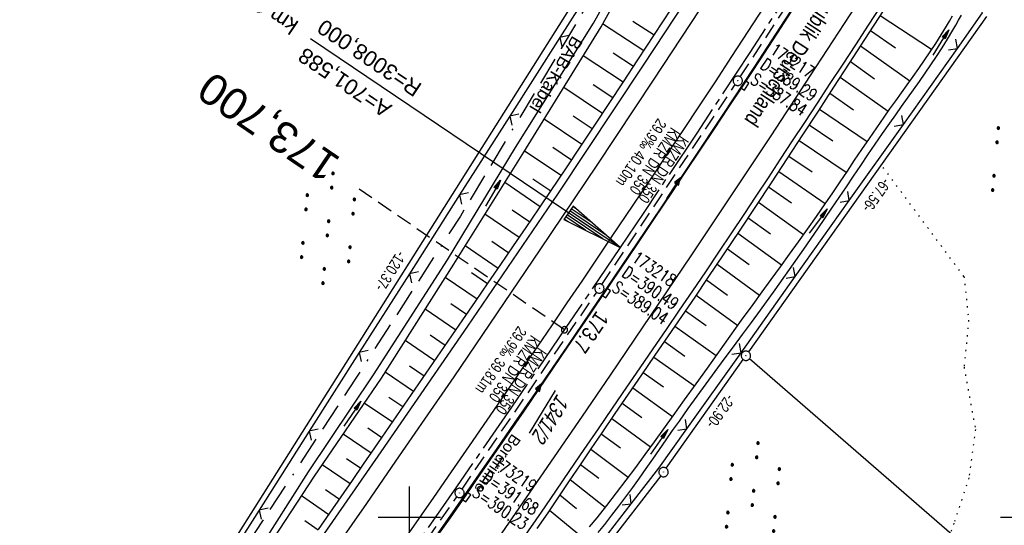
# Model space of a CAD drawing. Extents: x 508608 to 509338, y 452280 to 453218.
# Tile 17 of 31: x 508837 to 508996, y 452599 to 452680. Entities that reach past the tile are written whole.
import ezdxf
from ezdxf.enums import TextEntityAlignment as Align

# ---------------------------------------------------------------- set-up
doc = ezdxf.new("R2010")
doc.units = 0
doc.header["$LTSCALE"] = 10
doc.header["$MEASUREMENT"] = 0
for name, pattern in [('ACAD_ISO16W100', [73, 15, -6.5, 15, -6.5, 15, -7, 1, -7]), ('ACHSE', [5.5, 4, -0.5, 0.5, -0.5]), ('AUSGEZOGEN', [0]), ('LT00', [0]), ('LT17', [0.15, 0.1, -0.05]), ('PUNKTX2_STR', [0.6, 0.1, -0.5]), ('STRICHLINIE2', [0.375, 0.25, -0.125])]:
    doc.linetypes.add(name, pattern=pattern)
doc.layers.get('0').update_dxf_attribs({"linetype": 'LT00'})
for name, color, linetype in [('--EK_FBR', 250, 'LT00'), ('--EK_Halt-Pfeil', 4, 'LT00'), ('--EK_Haltung', 7, 'STRICHLINIE2'), ('--EK_Haltung-Text', 140, 'LT00'), ('--EK_Schacht-Text', 5, 'LT00'), ('--EK_ST-93-1', 30, 'LT17'), ('--EL_DFK_AB_L', 21, 'LT00'), ('--EL_DFK_AB_P', 7, 'LT00'), ('--EL_Halt-Pfeil', 4, 'LT00'), ('--EL_Haltung', 182, 'STRICHLINIE2'), ('--EL_Haltung-Text', 182, 'LT00'), ('-AX-093', 35, 'ACHSE'), ('-EL-93-1', 250, 'LT00'), ('-ST-93-1', 250, 'LT00'), ('ABSTAND', 8, 'LT00'), ('BAB-KABEL', 220, 'ACAD_ISO16W100'), ('BAB-KABEL_TEXT', 221, 'Continuous'), ('BRD', 255, 'Continuous'), ('DFK_AB_FLNR', 7, 'Continuous'), ('DFK_AB_L', 21, 'LT00'), ('DFK_AB_P', 7, 'LT00'), ('DFK_KATASTER', 250, 'LT00'), ('DFK_NUTZUNG', 250, 'LT00'), ('DFK_NUTZUNGSGRENZE', 70, 'PUNKTX2_STR'), ('PFEIL', 140, 'AUSGEZOGEN'), ('RINNE_TEXT', 11, 'Continuous'), ('V119_AFBR_BAB', 250, 'LT00'), ('V119_BOESCH', 250, 'LT00'), ('V119_BOSCHUNG', 250, 'LT00'), ('V119_GRABEN', 250, 'LT00'), ('V119_H_BORD', 8, 'LT00'), ('V119_KA_PRUF', 182, 'LT00'), ('V119_LD_MARK', 250, 'LT00'), ('V119_RASTER', 250, 'LT00'), ('V119_SINKK', 182, 'LT00'), ('V119_ZAUN', 40, 'LT00')]:
    doc.layers.add(name, color=color, linetype=linetype)
doc.styles.add('Arial', font='ARIAL.TTF')
doc.styles.add('Beschrift', font='ARIAL.TTF')
doc.styles.add('Haltungsbeschriftung', font='ARIAL.TTF', dxfattribs={"width": 0.75})
doc.styles.add('schachtbeschriftung', font='romans.shx', dxfattribs={"width": 0.75, "height": 2})
doc.styles.get("Standard").update_dxf_attribs({"font": 'ARIAL.TTF'})

# ---------------------------------------------------------------- blocks, each defined once
blk = doc.blocks.new('SYMB0003')
at = {"color": 0, "linetype": 'ByBlock'}
for p, q in [((-0.015712, 0), (0.010166, 0.012015)), ((0, -0.021257), (-0.015712, 0)), ((0.010166, 0.012015), (0, -0.021257))]:
    blk.add_line(p, q, dxfattribs=at)
for points in [[(-0.031395, 0.499013), (-0.093691, 0.491144), (-0.154509, 0.475528), (-0.21289, 0.452414), (-0.267913, 0.422164), (-0.318712, 0.385257), (-0.364484, 0.342274), (-0.404509, 0.293893), (-0.438154, 0.240877), (-0.464888, 0.184062), (-0.484292, 0.124345), (-0.496058, 0.062667), (-0.5, 0)], [(-0.5, 0), (-0.496058, -0.062667), (-0.484292, -0.124345), (-0.464888, -0.184062), (-0.438154, -0.240877), (-0.404509, -0.293893), (-0.364485, -0.342274), (-0.318712, -0.385257), (-0.267914, -0.422164), (-0.21289, -0.452414), (-0.154509, -0.475529), (-0.093691, -0.491144), (-0.031395, -0.499014), (0.031395, -0.499014)], [(0.5, 0), (0.496057, 0.062667), (0.484292, 0.124345), (0.464888, 0.184062), (0.438153, 0.240877), (0.404509, 0.293893), (0.364484, 0.342274), (0.318712, 0.385257), (0.267913, 0.422164), (0.21289, 0.452414), (0.154509, 0.475528), (0.093691, 0.491144), (0.031395, 0.499013), (-0.031395, 0.499013)], [(0.031395, -0.499014), (0.093691, -0.491144), (0.154509, -0.475529), (0.21289, -0.452414), (0.267914, -0.422164), (0.318712, -0.385257), (0.364485, -0.342274), (0.404509, -0.293893), (0.438154, -0.240877), (0.464889, -0.184062), (0.484292, -0.124345), (0.496058, -0.062667), (0.5, 0)]]:
    blk.add_lwpolyline(points, dxfattribs=at)
blk = doc.blocks.new('SYMB7110')
at = {"color": 0, "linetype": 'ByBlock'}
for p, q in [((-0.515, 0.392919), (-0.515, 0.367081)), ((-0.51, 0.362895), (-0.51, 0.397105)), ((-0.505, 0.399164), (-0.505, 0.360836)), ((-0.5, 0.360204), (-0.5, 0.399796)), ((-0.495, 0.399164), (-0.495, 0.360836)), ((-0.49, 0.362895), (-0.49, 0.397105)), ((-0.485, 0.392919), (-0.485, 0.367081)), ((-0.48, 0.379874), (-0.48, 0.380145)), ((-0.285, 0.392919), (-0.285, 0.367081)), ((-0.28, 0.362895), (-0.28, 0.397105)), ((-0.275, 0.399164), (-0.275, 0.360836)), ((-0.27, 0.360204), (-0.27, 0.399796)), ((-0.265, 0.399164), (-0.265, 0.360836)), ((-0.26, 0.362895), (-0.26, 0.397105)), ((-0.255, 0.392919), (-0.255, 0.367081)), ((-0.25, 0.379874), (-0.25, 0.380146)), ((0.255, 0.392919), (0.255, 0.367081)), ((0.26, 0.362895), (0.26, 0.397105)), ((0.265, 0.399164), (0.265, 0.360836)), ((0.27, 0.360204), (0.27, 0.399796)), ((0.275, 0.399164), (0.275, 0.360836)), ((0.28, 0.362895), (0.28, 0.397105)), ((0.285, 0.392919), (0.285, 0.367081)), ((0.29, 0.379874), (0.29, 0.380145)), ((0.485, 0.392919), (0.485, 0.367081)), ((0.49, 0.362895), (0.49, 0.397105)), ((0.495, 0.399164), (0.495, 0.360836)), ((0.5, 0.360204), (0.5, 0.399796)), ((0.505, 0.399164), (0.505, 0.360836)), ((0.51, 0.362895), (0.51, 0.397105)), ((0.515, 0.392919), (0.515, 0.367081)), ((0.52, 0.379874), (0.52, 0.380146)), ((-0.9, 0.012919), (-0.9, -0.012919)), ((-0.895, -0.017106), (-0.895, 0.017105)), ((-0.89, 0.019164), (-0.89, -0.019164)), ((-0.885, -0.019797), (-0.885, 0.019796)), ((-0.88, 0.019164), (-0.88, -0.019164)), ((-0.875, -0.017106), (-0.875, 0.017105)), ((-0.87, 0.012919), (-0.87, -0.012919)), ((-0.865, -0.000126), (-0.865, 0.000145)), ((-0.67, 0.012919), (-0.67, -0.012919)), ((-0.665, -0.017106), (-0.665, 0.017105)), ((-0.66, 0.019164), (-0.66, -0.019164)), ((-0.655, -0.019797), (-0.655, 0.019796)), ((-0.65, 0.019164), (-0.65, -0.019164)), ((-0.645, -0.017106), (-0.645, 0.017105)), ((-0.64, 0.012919), (-0.64, -0.012919)), ((-0.635, -0.000126), (-0.635, 0.000145)), ((-0.13, 0.012919), (-0.13, -0.012919)), ((-0.125, -0.017105), (-0.125, 0.017105)), ((-0.12, 0.019164), (-0.12, -0.019164)), ((-0.115, -0.019796), (-0.115, 0.019796)), ((-0.11, 0.019164), (-0.11, -0.019164)), ((-0.105, -0.017105), (-0.105, 0.017105)), ((-0.1, 0.012919), (-0.1, -0.012919)), ((-0.095, -0.000126), (-0.095, 0.000146)), ((0.1, 0.012919), (0.1, -0.012919)), ((0.105, -0.017105), (0.105, 0.017105)), ((0.11, 0.019164), (0.11, -0.019164)), ((0.115, -0.019796), (0.115, 0.019796)), ((0.12, 0.019164), (0.12, -0.019164)), ((0.125, -0.017105), (0.125, 0.017105)), ((0.13, 0.012919), (0.13, -0.012919)), ((0.135, -0.000126), (0.135, 0.000146)), ((0.64, 0.012919), (0.64, -0.012919)), ((0.645, -0.017105), (0.645, 0.017105)), ((0.65, 0.019164), (0.65, -0.019164)), ((0.655, -0.019796), (0.655, 0.019796)), ((0.66, 0.019164), (0.66, -0.019164)), ((0.665, -0.017105), (0.665, 0.017105)), ((0.67, 0.012919), (0.67, -0.012919)), ((0.675, -0.000126), (0.675, 0.000146)), ((0.87, 0.012919), (0.87, -0.012919)), ((0.875, -0.017105), (0.875, 0.017105)), ((0.88, 0.019164), (0.88, -0.019164)), ((0.885, -0.019796), (0.885, 0.019796)), ((0.89, 0.019164), (0.89, -0.019164)), ((0.895, -0.017105), (0.895, 0.017105)), ((0.9, 0.012919), (0.9, -0.012919)), ((0.905, -0.000126), (0.905, 0.000146)), ((-0.515, -0.367081), (-0.515, -0.392919)), ((-0.51, -0.397105), (-0.51, -0.362895)), ((-0.505, -0.360836), (-0.505, -0.399164)), ((-0.5, -0.399796), (-0.5, -0.360204)), ((-0.495, -0.360836), (-0.495, -0.399164)), ((-0.49, -0.397106), (-0.49, -0.362895)), ((-0.485, -0.367081), (-0.485, -0.392919)), ((-0.48, -0.380126), (-0.48, -0.379855)), ((-0.285, -0.367081), (-0.285, -0.392919)), ((-0.28, -0.397105), (-0.28, -0.362895)), ((-0.275, -0.360836), (-0.275, -0.399164)), ((-0.27, -0.399796), (-0.27, -0.360204)), ((-0.265, -0.360836), (-0.265, -0.399164)), ((-0.26, -0.397105), (-0.26, -0.362895)), ((-0.255, -0.367081), (-0.255, -0.392919)), ((-0.25, -0.380126), (-0.25, -0.379855)), ((0.255, -0.367081), (0.255, -0.392919)), ((0.26, -0.397105), (0.26, -0.362895)), ((0.265, -0.360836), (0.265, -0.399164)), ((0.27, -0.399796), (0.27, -0.360204)), ((0.275, -0.360836), (0.275, -0.399164)), ((0.28, -0.397105), (0.28, -0.362895)), ((0.285, -0.367081), (0.285, -0.392919)), ((0.29, -0.380126), (0.29, -0.379855)), ((0.485, -0.367081), (0.485, -0.392919)), ((0.49, -0.397105), (0.49, -0.362895)), ((0.495, -0.360836), (0.495, -0.399164)), ((0.5, -0.399796), (0.5, -0.360204)), ((0.505, -0.360836), (0.505, -0.399164)), ((0.51, -0.397105), (0.51, -0.362895)), ((0.515, -0.367081), (0.515, -0.392919)), ((0.52, -0.380126), (0.52, -0.379855))]:
    blk.add_line(p, q, dxfattribs=at)
for points in [[(-0.48, 0.38), (-0.481981, 0.388678), (-0.48753, 0.395637), (-0.49555, 0.399499), (-0.50445, 0.399499), (-0.51247, 0.395637), (-0.518019, 0.388678), (-0.52, 0.38), (-0.518019, 0.371322), (-0.51247, 0.364363), (-0.50445, 0.360501), (-0.49555, 0.360501), (-0.48753, 0.364363), (-0.481981, 0.371322), (-0.48, 0.38)], [(-0.25, 0.38), (-0.251981, 0.388678), (-0.25753, 0.395637), (-0.26555, 0.399499), (-0.27445, 0.399499), (-0.28247, 0.395637), (-0.288019, 0.388678), (-0.29, 0.38), (-0.288019, 0.371322), (-0.28247, 0.364363), (-0.27445, 0.360501), (-0.26555, 0.360501), (-0.25753, 0.364363), (-0.251981, 0.371322), (-0.25, 0.38)], [(0.29, 0.38), (0.288019, 0.388678), (0.28247, 0.395637), (0.27445, 0.399499), (0.26555, 0.399499), (0.25753, 0.395637), (0.251981, 0.388678), (0.25, 0.38), (0.251981, 0.371322), (0.25753, 0.364363), (0.26555, 0.360501), (0.27445, 0.360501), (0.28247, 0.364363), (0.288019, 0.371322), (0.29, 0.38)], [(0.52, 0.38), (0.518019, 0.388678), (0.51247, 0.395637), (0.50445, 0.399499), (0.495549, 0.399499), (0.48753, 0.395637), (0.481981, 0.388678), (0.48, 0.38), (0.481981, 0.371322), (0.48753, 0.364363), (0.495549, 0.360501), (0.50445, 0.360501), (0.51247, 0.364363), (0.518019, 0.371322), (0.52, 0.38)], [(-0.865, 0), (-0.866981, 0.008678), (-0.87253, 0.015637), (-0.88055, 0.019498), (-0.88945, 0.019498), (-0.89747, 0.015637), (-0.903019, 0.008678), (-0.905, 0)], [(-0.905, 0), (-0.903019, -0.008678), (-0.89747, -0.015637), (-0.88945, -0.019499), (-0.88055, -0.019499), (-0.87253, -0.015637), (-0.866981, -0.008678), (-0.865, 0)], [(-0.635, 0), (-0.636981, 0.008678), (-0.64253, 0.015637), (-0.65055, 0.019498), (-0.65945, 0.019498), (-0.66747, 0.015637), (-0.673019, 0.008678), (-0.675, 0)], [(-0.675, 0), (-0.673019, -0.008678), (-0.66747, -0.015637), (-0.65945, -0.019499), (-0.65055, -0.019499), (-0.64253, -0.015637), (-0.636981, -0.008678), (-0.635, 0)], [(-0.095, 0), (-0.096981, 0.008678), (-0.10253, 0.015637), (-0.11055, 0.019499), (-0.11945, 0.019499), (-0.12747, 0.015637), (-0.133019, 0.008678), (-0.135, 0)], [(-0.135, 0), (-0.133019, -0.008678), (-0.12747, -0.015637), (-0.11945, -0.019499), (-0.11055, -0.019499), (-0.10253, -0.015637), (-0.096981, -0.008678), (-0.095, 0)], [(0.135, 0), (0.133019, 0.008678), (0.12747, 0.015637), (0.11945, 0.019499), (0.11055, 0.019499), (0.10253, 0.015637), (0.096981, 0.008678), (0.095, 0)], [(0.095, 0), (0.096981, -0.008678), (0.10253, -0.015637), (0.11055, -0.019499), (0.11945, -0.019499), (0.12747, -0.015637), (0.133019, -0.008678), (0.135, 0)], [(0.675, 0), (0.673019, 0.008678), (0.66747, 0.015637), (0.65945, 0.019499), (0.65055, 0.019499), (0.64253, 0.015637), (0.636981, 0.008678), (0.635, 0)], [(0.635, 0), (0.636981, -0.008678), (0.64253, -0.015637), (0.65055, -0.019499), (0.65945, -0.019499), (0.66747, -0.015637), (0.673019, -0.008678), (0.675, 0)], [(0.905, 0), (0.903019, 0.008678), (0.89747, 0.015637), (0.88945, 0.019499), (0.88055, 0.019499), (0.87253, 0.015637), (0.866981, 0.008678), (0.865, 0)], [(0.865, 0), (0.866981, -0.008678), (0.87253, -0.015637), (0.88055, -0.019499), (0.88945, -0.019499), (0.89747, -0.015637), (0.903019, -0.008678), (0.905, 0)], [(-0.48, -0.38), (-0.481981, -0.371322), (-0.48753, -0.364363), (-0.49555, -0.360501), (-0.50445, -0.360501), (-0.51247, -0.364363), (-0.518019, -0.371322), (-0.52, -0.38), (-0.518019, -0.388678), (-0.51247, -0.395637), (-0.50445, -0.399499), (-0.49555, -0.399499), (-0.48753, -0.395637), (-0.481981, -0.388678), (-0.48, -0.38)], [(-0.25, -0.38), (-0.251981, -0.371322), (-0.25753, -0.364363), (-0.26555, -0.360501), (-0.27445, -0.360501), (-0.28247, -0.364363), (-0.288019, -0.371322), (-0.29, -0.38), (-0.288019, -0.388678), (-0.28247, -0.395637), (-0.27445, -0.399499), (-0.26555, -0.399499), (-0.25753, -0.395637), (-0.251981, -0.388678), (-0.25, -0.38)], [(0.29, -0.38), (0.288019, -0.371322), (0.28247, -0.364363), (0.27445, -0.360501), (0.26555, -0.360501), (0.25753, -0.364363), (0.251981, -0.371322), (0.25, -0.38), (0.251981, -0.388678), (0.25753, -0.395637), (0.26555, -0.399499), (0.27445, -0.399499), (0.28247, -0.395637), (0.288019, -0.388678), (0.29, -0.38)], [(0.52, -0.38), (0.518019, -0.371322), (0.51247, -0.364363), (0.50445, -0.360501), (0.495549, -0.360501), (0.48753, -0.364363), (0.481981, -0.371322), (0.48, -0.38), (0.481981, -0.388678), (0.48753, -0.395637), (0.495549, -0.399499), (0.50445, -0.399499), (0.51247, -0.395637), (0.518019, -0.388678), (0.52, -0.38)]]:
    blk.add_lwpolyline(points, dxfattribs=at)
blk = doc.blocks.new('SYMB18')
at = {"color": 0, "linetype": 'ByBlock'}
for p, q in [((1, 0.13), (0, 0)), ((0.000669, 0), (1, 0)), ((0.307692, 0.04), (1, 0.04)), ((0.615385, 0.08), (1, 0.08)), ((0.923077, 0.12), (1, 0.12)), ((0.307692, -0.04), (1, -0.04)), ((0.615385, -0.08), (1, -0.08)), ((0.923077, -0.12), (1, -0.12))]:
    blk.add_line(p, q, dxfattribs=at)
at = {"color": 0, "linetype": 'ByBlock', "flags": 128}
blk.add_lwpolyline([(0, 0), (1, -0.13), (1, 0.13)], dxfattribs=at)
blk = doc.blocks.new('SYMB2')
at = {"color": 0, "linetype": 'ByBlock', "flags": 128}
for points in [[(-0.031395, 0.499013), (-0.093691, 0.491144), (-0.154509, 0.475528), (-0.21289, 0.452414), (-0.267913, 0.422164), (-0.318712, 0.385257), (-0.364484, 0.342274), (-0.404509, 0.293893), (-0.438154, 0.240877), (-0.464888, 0.184062), (-0.484292, 0.124345), (-0.496058, 0.062667), (-0.5, 0)], [(-0.5, 0), (-0.496058, -0.062667), (-0.484292, -0.124345), (-0.464888, -0.184062), (-0.438154, -0.240877), (-0.404509, -0.293893), (-0.364485, -0.342274), (-0.318712, -0.385257), (-0.267914, -0.422164), (-0.21289, -0.452414), (-0.154509, -0.475529), (-0.093691, -0.491144), (-0.031395, -0.499014), (0.031395, -0.499014)], [(0.5, 0), (0.496057, 0.062667), (0.484292, 0.124345), (0.464888, 0.184062), (0.438153, 0.240877), (0.404509, 0.293893), (0.364484, 0.342274), (0.318712, 0.385257), (0.267913, 0.422164), (0.21289, 0.452414), (0.154509, 0.475528), (0.093691, 0.491144), (0.031395, 0.499013), (-0.031395, 0.499013)], [(0.031395, -0.499014), (0.093691, -0.491144), (0.154509, -0.475529), (0.21289, -0.452414), (0.267914, -0.422164), (0.318712, -0.385257), (0.364485, -0.342274), (0.404509, -0.293893), (0.438154, -0.240877), (0.464889, -0.184062), (0.484292, -0.124345), (0.496058, -0.062667), (0.5, 0)]]:
    blk.add_lwpolyline(points, dxfattribs=at)
blk = doc.blocks.new('SYMB0024')
at = {"color": 0, "linetype": 'ByBlock'}
for p, q in [((-0.5, 0.5), (0, 0)), ((0, 0), (0.5, 0.5))]:
    blk.add_line(p, q, dxfattribs=at)
blk = doc.blocks.new('Pfreil3')
at = {"layer": 'PFEIL'}
blk.add_hatch(color=256, dxfattribs=at).paths.add_polyline_path([(-1.55, 0.27), (-1.55, -0.27), (0, 0)])
for p, q in [((-1.55, 0), (-4.83, 0)), ((-1.55, -0.27), (-1.55, 0.27)), ((-1.55, 0.27), (0, 0)), ((0, 0), (-1.55, -0.27))]:
    blk.add_line(p, q, dxfattribs=at)
blk = doc.blocks.new('SYMB0652')
at = {"color": 0, "linetype": 'ByBlock'}
blk.add_lwpolyline([(-0.15, -0.075), (0.15, -0.075), (0.15, 0.075), (-0.15, 0.075), (-0.15, -0.075)], dxfattribs=at)
blk = doc.blocks.new('SYMB0070')
at = {"color": 0, "linetype": 'ByBlock'}
for p, q in [((-0.5, 0), (0.2, 0)), ((0.5, 0), (0.2, 0.1)), ((0.2, 0.1), (0.2, 0)), ((0.468, 0), (0.21, 0.086)), ((0.21, 0.086), (0.21, -0.086)), ((0.21, -0.086), (0.468, 0)), ((0.22, -0.072), (0.437, 0)), ((0.23, -0.058), (0.405, 0)), ((0.24, -0.045), (0.374, 0)), ((0.342, 0), (0.25, 0.031)), ((0.25, 0.031), (0.25, -0.031)), ((0.25, -0.031), (0.342, 0)), ((0.26, -0.017), (0.31, 0)), ((0.27, -0.003), (0.279, 0))]:
    blk.add_line(p, q, dxfattribs=at)
for points in [[(0.2, 0), (0.2, -0.1), (0.5, 0)], [(0.437, 0), (0.22, 0.072), (0.22, -0.072)], [(0.405, 0), (0.23, 0.058), (0.23, -0.058)], [(0.374, 0), (0.24, 0.045), (0.24, -0.045)], [(0.31, 0), (0.26, 0.017), (0.26, -0.017)], [(0.279, 0), (0.27, 0.003), (0.27, -0.003)]]:
    blk.add_lwpolyline(points, dxfattribs=at)

msp = doc.modelspace()

# ---------------------------------------------------------------- linework, layer by layer
at = {"layer": '--EK_FBR'}
for points in [[(508880.93, 452589.59), (508895.48, 452610.58), (508909.4, 452630.77), (508923.88, 452651.97), (508937.63, 452672.67), (508951.35, 452693.5), (508964.06, 452713.29), (508976.78, 452733.41), (508989.85, 452754.62), (509002.74, 452775.73)], [(508918.3, 452596.62), (508921.24, 452600.89), (508923.53, 452604.23), (508925.82, 452607.57), (508928.11, 452610.91), (508930.4, 452614.25), (508932.68, 452617.59), (508934.97, 452620.94), (508937.09, 452624.03), (508939.21, 452627.12), (508941.33, 452630.21), (508943.45, 452633.3), (508945.56, 452636.4), (508947.67, 452639.5), (508949.77, 452642.61), (508951.85, 452645.72), (508953.82, 452648.67), (508955.77, 452651.63), (508957.72, 452654.59), (508959.67, 452657.55), (508961.61, 452660.52), (508963.55, 452663.48), (508965.6, 452666.6), (508967.65, 452669.72), (508969.7, 452672.84), (508971.75, 452675.96), (508973.79, 452679.08), (508975.83, 452682.2)]]:
    msp.add_lwpolyline(points, dxfattribs=at)
at = {"layer": '--EK_FBR', "color": 2}
for points in [[(508957.05, 452682.11), (508954.42, 452678.08), (508951.78, 452674.05), (508949.14, 452670.02), (508946.48, 452666), (508944.16, 452662.5), (508941.83, 452659.01), (508939.49, 452655.51), (508937.15, 452652.02), (508934.81, 452648.53), (508932.46, 452645.05), (508930.09, 452641.52), (508927.71, 452637.99), (508925.33, 452634.47), (508922.94, 452630.95), (508920.55, 452627.43), (508918.16, 452623.92), (508915.32, 452619.77), (508912.47, 452615.63), (508909.61, 452611.5), (508906.75, 452607.37), (508903.88, 452603.24), (508899.16, 452596.46)], [(508904.19, 452596.53), (508906.61, 452599.98), (508909.02, 452603.44), (508911.42, 452606.9), (508914.95, 452612), (508918.46, 452617.11), (508921.96, 452622.22), (508925.45, 452627.35), (508928.25, 452631.48), (508931.04, 452635.61), (508933.83, 452639.75), (508936.61, 452643.89), (508939.39, 452648.04), (508942.17, 452652.18), (508944.46, 452655.61), (508946.75, 452659.03), (508949.03, 452662.45), (508951.31, 452665.88), (508953.59, 452669.32), (508956.38, 452673.56), (508959.16, 452677.81), (508961.93, 452682.07)]]:
    msp.add_lwpolyline(points, dxfattribs=at)
at = {"layer": '--EK_Haltung'}
for p, q in [((508953.2, 452670.8), (508974.33, 452703.23)), ((508930.96, 452637.44), (508952.37, 452669.55)), ((508908.5, 452604.57), (508930.12, 452636.19)), ((508885.68, 452571.91), (508907.65, 452603.33))]:
    msp.add_line(p, q, dxfattribs=at)
at = {"layer": '--EK_ST-93-1', "ltscale": 2.5}
msp.add_line((508924.94, 452630.17), (508891.93, 452652.76), dxfattribs=at)
at = {"layer": '--EL_DFK_AB_L'}
for p, q in [((508865.87, 452586.89), (508929.33, 452687.4)), ((508992.73, 452680.51), (508954.53, 452626.6)), ((508941.29, 452607.91), (508953.67, 452625.38)), ((508940.4, 452606.7), (508888.56, 452539.54))]:
    msp.add_line(p, q, dxfattribs=at)
at = {"layer": '--EL_Haltung'}
for p, q in [((508953.2, 452670.8), (508974.33, 452703.23)), ((508930.96, 452637.44), (508952.37, 452669.55)), ((508908.5, 452604.57), (508930.12, 452636.19)), ((508885.68, 452571.91), (508907.65, 452603.33))]:
    msp.add_line(p, q, dxfattribs=at)
at = {"layer": '-AX-093', "ltscale": 0.2}
msp.add_lwpolyline([(509012.61, 452766.6), (509004.55, 452753.35), (508996.41, 452740.14), (508988.21, 452726.97), (508979.94, 452713.85), (508971.6, 452700.76), (508963.2, 452687.73), (508954.73, 452674.73), (508946.19, 452661.78), (508937.58, 452648.87), (508933.88, 452643.37), (508925.18, 452630.52), (508916.42, 452617.72), (508907.61, 452604.95), (508898.75, 452592.22)], dxfattribs=at)
at = {"layer": '-EL-93-1'}
msp.add_line((508929.74, 452646.16), (508884.12, 452676.89), dxfattribs=at)
at = {"layer": 'BAB-KABEL', "ltscale": 0.03, "flags": 128}
msp.add_lwpolyline([(509190.65, 453157.76), (509176.33, 453125.19), (509165.06, 453100.23), (509153.55, 453075.09), (509148.01, 453065.44), (509135.55, 453045.81), (509128.34, 453033.07), (509117.31, 453012), (509114.66, 453006.92), (509112.34, 453002.5), (509098.17, 452970.21), (509087.82, 452945.93), (509068.41, 452910.7), (509057.01, 452890.43), (509045.18, 452869.95), (509035.91, 452855), (509027.04, 452839.79), (508937.35, 452697.26), (508924.42, 452675.35), (508908.21, 452648.44), (508891.3, 452622.22), (508871.47, 452591.87), (508849.05, 452558.76), (508826.97, 452526.86), (508801.72, 452487.7), (508789.67, 452493.61), (508767.91, 452468.51), (508776.27, 452454.53), (508770.9, 452446.66), (508758.42, 452428.43), (508739.68, 452403.76), (508729.29, 452388.82), (508718.54, 452373.23), (508713.23, 452365.42)], dxfattribs=at)
at = {"layer": 'DFK_AB_L'}
for p, q in [((508865.87, 452586.89), (508929.33, 452687.4)), ((508992.73, 452680.51), (508954.53, 452626.6)), ((508941.29, 452607.91), (508953.67, 452625.38)), ((508940.4, 452606.7), (508888.56, 452539.54))]:
    msp.add_line(p, q, dxfattribs=at)
at = {"layer": 'DFK_KATASTER'}
msp.add_line((509022.83, 452566.43), (508954.67, 452625.5), dxfattribs=at)
at = {"layer": 'DFK_NUTZUNGSGRENZE', "ltscale": 0.2}
for p, q in [((508989.13, 452638.72), (508975.84, 452656.68)), ((508989.13, 452638.72), (508989.89, 452631.7)), ((508989.89, 452631.7), (508989.15, 452624.17)), ((508989.15, 452624.17), (508990.98, 452614.14)), ((508990.98, 452614.14), (508989.93, 452606.37)), ((508989.93, 452606.37), (508987.53, 452599.09)), ((508987.53, 452599.09), (508984.97, 452592.31))]:
    msp.add_line(p, q, dxfattribs=at)
at = {"layer": 'V119_AFBR_BAB'}
for points in [[(508880.93, 452589.59), (508895.48, 452610.58), (508909.4, 452630.77), (508923.88, 452651.97), (508937.63, 452672.67), (508951.35, 452693.5), (508964.06, 452713.29), (508976.78, 452733.41), (508989.85, 452754.62), (509002.74, 452775.73)], [(508918.3, 452596.62), (508921.24, 452600.89), (508923.53, 452604.23), (508925.82, 452607.57), (508928.11, 452610.91), (508930.4, 452614.25), (508932.68, 452617.59), (508934.97, 452620.94), (508937.09, 452624.03), (508939.21, 452627.12), (508941.33, 452630.21), (508943.45, 452633.3), (508945.56, 452636.4), (508947.67, 452639.5), (508949.77, 452642.61), (508951.85, 452645.72), (508953.82, 452648.67), (508955.77, 452651.63), (508957.72, 452654.59), (508959.67, 452657.55), (508961.61, 452660.52), (508963.55, 452663.48), (508965.6, 452666.6), (508967.65, 452669.72), (508969.7, 452672.84), (508971.75, 452675.96), (508973.79, 452679.08), (508975.83, 452682.2)]]:
    msp.add_lwpolyline(points, dxfattribs=at)
at = {"layer": 'V119_AFBR_BAB', "color": 0}
for points in [[(508957.05, 452682.11), (508954.42, 452678.08), (508951.78, 452674.05), (508949.14, 452670.02), (508946.48, 452666), (508944.16, 452662.5), (508941.83, 452659.01), (508939.49, 452655.51), (508937.15, 452652.02), (508934.81, 452648.53), (508932.46, 452645.05), (508930.09, 452641.52), (508927.71, 452637.99), (508925.33, 452634.47), (508922.94, 452630.95), (508920.55, 452627.43), (508918.16, 452623.92), (508915.32, 452619.77), (508912.47, 452615.63), (508909.61, 452611.5), (508906.75, 452607.37), (508903.88, 452603.24), (508899.16, 452596.46)], [(508904.19, 452596.53), (508906.61, 452599.98), (508909.02, 452603.44), (508911.42, 452606.9), (508914.95, 452612), (508918.46, 452617.11), (508921.96, 452622.22), (508925.45, 452627.35), (508928.25, 452631.48), (508931.04, 452635.61), (508933.83, 452639.75), (508936.61, 452643.89), (508939.39, 452648.04), (508942.17, 452652.18), (508944.46, 452655.61), (508946.75, 452659.03), (508949.03, 452662.45), (508951.31, 452665.88), (508953.59, 452669.32), (508956.38, 452673.56), (508959.16, 452677.81), (508961.93, 452682.07)]]:
    msp.add_lwpolyline(points, dxfattribs=at)
at = {"layer": 'V119_BOESCH'}
for points in [[(508885.42, 452598.06), (508887.24, 452600.68), (508889.05, 452603.31), (508890.87, 452605.94), (508892.67, 452608.57), (508894.48, 452611.2), (508899.19, 452618.06), (508903.9, 452624.91), (508908.61, 452631.76), (508910.64, 452634.72), (508912.68, 452637.69), (508914.72, 452640.66), (508916.75, 452643.63), (508918.78, 452646.6), (508920.8, 452649.58), (508922.82, 452652.56), (508925.15, 452656.04), (508927.48, 452659.53), (508929.8, 452663.02), (508932.11, 452666.51), (508934.42, 452670.01), (508936.72, 452673.51), (508939.42, 452677.59), (508942.11, 452681.68)], [(508920.55, 452598.22), (508922.3, 452600.78), (508924.03, 452603.34), (508925.77, 452605.9), (508927.51, 452608.47), (508929.24, 452611.03), (508930.98, 452613.59), (508933.11, 452616.71), (508935.25, 452619.83), (508937.39, 452622.95), (508939.53, 452626.07), (508941.67, 452629.18), (508943.8, 452632.3), (508945.93, 452635.43), (508948.05, 452638.56), (508950.61, 452642.35), (508953.16, 452646.16), (508955.69, 452649.98), (508958.22, 452653.8), (508960.73, 452657.62), (508963.24, 452661.46), (508965.74, 452665.29), (508968.24, 452669.13), (508970.73, 452672.98), (508973.22, 452676.82), (508976.19, 452681.43)]]:
    msp.add_lwpolyline(points, dxfattribs=at)
at = {"layer": 'V119_BOSCHUNG'}
for p, q in [((508983.94, 452675.17), (508975.67, 452680.63)), ((508937.69, 452674.98), (508931.07, 452679.3)), ((508939.34, 452677.48), (508935.93, 452679.71)), ((508978.15, 452675.4), (508974.1, 452678.19)), ((508936.04, 452672.47), (508932.78, 452674.6)), ((508980.44, 452670.11), (508972.5, 452675.71)), ((508934.38, 452669.96), (508927.95, 452674.19)), ((508974.78, 452670.43), (508970.88, 452673.21)), ((508932.72, 452667.44), (508929.56, 452669.54)), ((508976.94, 452665.24), (508969.23, 452670.67)), ((508931.06, 452664.93), (508924.82, 452669.09)), ((508971.41, 452665.47), (508967.58, 452668.12)), ((508973.57, 452660.37), (508965.92, 452665.57)), ((508927.75, 452659.93), (508921.68, 452663.98)), ((508929.41, 452662.43), (508926.33, 452664.48)), ((508968.09, 452660.47), (508964.27, 452663.04)), ((508970.23, 452655.41), (508962.63, 452660.53)), ((508924.41, 452654.93), (508918.54, 452658.87)), ((508926.08, 452657.43), (508923.09, 452659.43)), ((508964.77, 452655.47), (508961, 452658.03)), ((508966.84, 452650.4), (508959.37, 452655.55)), ((508921.04, 452649.94), (508915.36, 452653.81)), ((508922.73, 452652.43), (508919.84, 452654.39)), ((508961.42, 452650.49), (508957.74, 452653.07)), ((508963.35, 452645.43), (508956.11, 452650.6)), ((508919.36, 452647.45), (508916.56, 452649.36)), ((508917.67, 452644.97), (508912.16, 452648.73)), ((508958.03, 452645.54), (508954.46, 452648.12)), ((508915.98, 452642.5), (508913.27, 452644.34)), ((508959.83, 452640.53), (508952.8, 452645.63)), ((508914.28, 452640.02), (508908.97, 452643.64)), ((508954.6, 452640.62), (508951.13, 452643.14)), ((508956.3, 452635.68), (508949.46, 452640.64)), ((508910.89, 452635.08), (508905.76, 452638.56)), ((508912.58, 452637.55), (508909.98, 452639.32)), ((508951.16, 452635.7), (508947.78, 452638.16)), ((508952.79, 452630.82), (508946.09, 452635.66)), ((508907.49, 452630.13), (508902.55, 452633.49)), ((508909.19, 452632.6), (508906.67, 452634.32)), ((508947.72, 452630.78), (508944.39, 452633.17)), ((508949.3, 452625.97), (508942.69, 452630.68)), ((508904.09, 452625.19), (508899.34, 452628.42)), ((508905.79, 452627.66), (508903.37, 452629.31)), ((508944.28, 452625.87), (508941, 452628.21)), ((508945.81, 452621.09), (508939.3, 452625.73)), ((508902.39, 452622.71), (508900.06, 452624.3)), ((508900.69, 452620.24), (508896.13, 452623.35)), ((508940.83, 452620.95), (508937.6, 452623.26)), ((508942.31, 452616.2), (508935.91, 452620.8)), ((508898.99, 452617.77), (508896.73, 452619.31)), ((508897.29, 452615.3), (508892.78, 452618.37)), ((508937.39, 452616.04), (508934.22, 452618.33)), ((508938.78, 452611.31), (508932.54, 452615.87)), ((508895.59, 452612.82), (508893.34, 452614.36)), ((508893.89, 452610.35), (508889.39, 452613.42)), ((508933.93, 452611.14), (508930.86, 452613.4)), ((508935.19, 452606.44), (508929.19, 452610.95)), ((508892.2, 452607.88), (508889.94, 452609.41)), ((508890.49, 452605.4), (508886, 452608.48)), ((508930.44, 452606.26), (508927.52, 452608.49)), ((508931.49, 452601.62), (508925.86, 452606.04)), ((508887.07, 452600.44), (508882.7, 452603.49)), ((508888.78, 452602.92), (508886.56, 452604.46)), ((508926.9, 452601.41), (508924.2, 452603.58)), ((508927.69, 452596.9), (508922.52, 452601.11)), ((508885.36, 452597.98), (508883.21, 452599.48))]:
    msp.add_line(p, q, dxfattribs=at)
at = {"layer": 'V119_GRABEN'}
for points in [[(508875.49, 452594.27), (508883.79, 452607.35), (508894.25, 452622.92), (508906.12, 452641.39), (508917.08, 452659.46), (508929.6, 452679.43), (508946.2, 452709.16)], [(508876.39, 452593.78), (508884.76, 452606.66), (508895.54, 452622.41), (508907.14, 452640.73), (508918.43, 452658.7), (508930.82, 452678.85), (508947.19, 452708.53)], [(508928.99, 452598.49), (508930.17, 452599.95), (508931.76, 452601.96), (508933.32, 452603.98), (508934.87, 452606.01), (508936.4, 452608.06), (508937.91, 452610.12), (508939.42, 452612.19), (508940.92, 452614.26), (508942.41, 452616.34), (508944.25, 452618.9), (508946.08, 452621.46), (508947.91, 452624.02), (508949.74, 452626.58), (508951.57, 452629.13), (508953.41, 452631.69), (508955.25, 452634.24), (508956.71, 452636.25), (508958.18, 452638.26), (508959.64, 452640.27), (508961.1, 452642.29), (508962.55, 452644.31), (508964, 452646.34), (508965.43, 452648.37), (508966.85, 452650.42), (508968.04, 452652.16), (508969.23, 452653.91), (508970.4, 452655.66), (508971.57, 452657.41), (508972.75, 452659.15), (508973.93, 452660.9), (508975.12, 452662.63), (508976.31, 452664.35), (508977.24, 452665.65), (508978.17, 452666.95), (508979.1, 452668.25), (508980.03, 452669.54), (508980.96, 452670.84), (508981.88, 452672.15), (508982.79, 452673.47), (508983.7, 452674.81), (508984.59, 452676.16), (508985.46, 452677.53), (508986.31, 452678.93), (508986.81, 452679.77), (508987.3, 452680.62)], [(508930.36, 452597.58), (508931.42, 452598.89), (508932.57, 452600.36), (508933.7, 452601.84), (508934.81, 452603.33), (508935.9, 452604.84), (508936.99, 452606.35), (508938.06, 452607.87), (508939.13, 452609.4), (508940.19, 452610.93), (508941.26, 452612.46), (508942.32, 452613.99), (508943.4, 452615.51), (508944.82, 452617.51), (508946.26, 452619.51), (508947.71, 452621.49), (508949.16, 452623.47), (508950.62, 452625.44), (508952.08, 452627.41), (508953.54, 452629.39), (508955, 452631.36), (508956.45, 452633.34), (508958.79, 452636.59), (508961.11, 452639.84), (508963.41, 452643.12), (508965.68, 452646.41), (508967.93, 452649.72), (508969.09, 452651.43), (508970.24, 452653.14), (508971.39, 452654.86), (508972.55, 452656.57), (508973.71, 452658.28), (508974.87, 452659.99), (508976.04, 452661.69), (508977.22, 452663.38), (508978.17, 452664.71), (508979.12, 452666.04), (508980.07, 452667.37), (508981.02, 452668.7), (508981.97, 452670.04), (508982.91, 452671.38), (508983.83, 452672.73), (508984.74, 452674.09), (508985.63, 452675.47), (508986.5, 452676.86), (508987.35, 452678.28), (508987.82, 452679.09), (508988.28, 452679.9), (508988.74, 452680.71)]]:
    msp.add_lwpolyline(points, dxfattribs=at)
at = {"layer": 'V119_H_BORD'}
msp.add_lwpolyline([(508903.57, 452595.93), (508907.42, 452601.47), (508911.28, 452607.02), (508914.1, 452611.09), (508916.92, 452615.17), (508919.74, 452619.25), (508922.55, 452623.33), (508925.35, 452627.42), (508930.42, 452634.85), (508935.47, 452642.31), (508940.48, 452649.78), (508945.48, 452657.26), (508950.45, 452664.76), (508955.4, 452672.28), (508960.32, 452679.82), (508965.23, 452687.36), (508970.11, 452694.92), (508974.42, 452701.64), (508978.72, 452708.37), (508982.99, 452715.11), (508987.25, 452721.85), (508991.49, 452728.62), (508995.72, 452735.39)], dxfattribs=at)
at = {"layer": 'V119_LD_MARK'}
for points in [[(509027.72, 452771.9), (509022.58, 452763.36), (509017.42, 452754.83), (509012.22, 452746.32), (509006.99, 452737.83), (509002.77, 452731.03), (508998.53, 452724.24), (508994.27, 452717.46), (508990, 452710.7), (508985.7, 452703.94), (508981.39, 452697.2), (508977.06, 452690.47), (508970.77, 452680.74), (508964.44, 452671.03), (508958.08, 452661.35), (508951.68, 452651.69), (508945.25, 452642.05), (508938.78, 452632.44), (508932.28, 452622.85), (508927.8, 452616.3), (508923.31, 452609.76), (508918.81, 452603.22), (508914.29, 452596.7)], [(508888.46, 452595.52), (508893.17, 452602.28), (508897.86, 452609.05), (508902.53, 452615.83), (508907.2, 452622.62), (508911.84, 452629.42), (508921.04, 452642.99), (508930.18, 452656.61), (508939.24, 452670.27), (508948.24, 452683.98), (508957.17, 452697.73), (508966.04, 452711.53), (508974.83, 452725.37), (508983.56, 452739.26), (508992.21, 452753.18), (508996.54, 452760.2), (509000.84, 452767.23)]]:
    msp.add_lwpolyline(points, dxfattribs=at)
at = {"layer": 'V119_RASTER'}
for p, q in [((508900, 452605), (508900, 452595)), ((508905, 452600), (508895, 452600)), ((509005, 452600), (508995, 452600))]:
    msp.add_line(p, q, dxfattribs=at)
at = {"layer": 'V119_ZAUN'}
for p, q in [((508924.19, 452677.12), (508916.14, 452664.47)), ((508979.4, 452663.15), (508988.09, 452675.38)), ((508916.14, 452664.47), (508908.08, 452651.82)), ((508970.7, 452650.93), (508979.4, 452663.15)), ((508908.08, 452651.82), (508900.03, 452639.16)), ((508962.01, 452638.71), (508970.7, 452650.93)), ((508900.03, 452639.16), (508891.97, 452626.51)), ((508953.31, 452626.49), (508962.01, 452638.71)), ((508891.97, 452626.51), (508883.91, 452613.86)), ((508944.61, 452614.27), (508953.31, 452626.49)), ((508883.91, 452613.86), (508875.86, 452601.21)), ((508926.49, 452590.37), (508935.68, 452602.22)), ((508875.86, 452601.21), (508867.8, 452588.55))]:
    msp.add_line(p, q, dxfattribs=at)
for points in [[(508932.14, 452689.84), (508930.65, 452687.26), (508924.19, 452677.12)], [(508988.09, 452675.38), (508992.14, 452681.06), (508989.93, 452685.67), (508991.08, 452688.35)], [(508935.68, 452602.22), (508940.11, 452607.93), (508944.61, 452614.27)]]:
    msp.add_lwpolyline(points, dxfattribs=at)

# ---------------------------------------------------------------- block references
at = {"layer": '--EK_Halt-Pfeil', "yscale": 4, "zscale": 4}
for p, xscale, rotation in [((508942.5, 452652.94), 4.000000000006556, 56.30808999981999), ((508920.14, 452619.82), 3.999999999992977, 55.64607999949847)]:
    msp.add_blockref('SYMB0070', p, dxfattribs=dict(at, xscale=xscale, rotation=rotation))
at = {"layer": '--EL_DFK_AB_P', "xscale": 1.500000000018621, "yscale": 1.5, "zscale": 1.5, "rotation": 264.7377099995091}
for p in [(508954.1, 452625.99), (508940.86, 452607.3)]:
    msp.add_blockref('SYMB0003', p, dxfattribs=at)
at = {"layer": '--EL_Halt-Pfeil', "yscale": 4, "zscale": 4}
for p, xscale, rotation in [((508942.5, 452652.94), 4.000000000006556, 56.30808999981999), ((508920.14, 452619.82), 3.999999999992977, 55.64607999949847)]:
    msp.add_blockref('SYMB0070', p, dxfattribs=dict(at, xscale=xscale, rotation=rotation))
at = {"layer": '-EL-93-1', "xscale": 9.999999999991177, "yscale": 10, "zscale": 10, "rotation": 146.0329749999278}
msp.add_blockref('SYMB18', (508933.88, 452643.37), dxfattribs=at)
at = {"layer": '-ST-93-1', "rotation": 274.1956499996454}
msp.add_blockref('SYMB2', (508924.94, 452630.17), dxfattribs=at)
at = {"layer": 'DFK_AB_P', "xscale": 1.500000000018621, "yscale": 1.5, "zscale": 1.5, "rotation": 264.7377099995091}
for p in [(508954.1, 452625.99), (508940.86, 452607.3)]:
    msp.add_blockref('SYMB0003', p, dxfattribs=at)
at = {"layer": 'DFK_NUTZUNG', "xscale": 9.999999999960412, "yscale": 10, "zscale": 10, "rotation": 264.7377000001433}
for p in [(508997.99, 452657.24), (508886.94, 452646.47), (508955.23, 452603.15)]:
    msp.add_blockref('SYMB7110', p, dxfattribs=at)
at = {"layer": 'PFEIL'}
for p, rotation in [((508986.7, 452678.37), 57.61173042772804), ((508914.68, 452654.22), 59.90955167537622), ((508967.14, 452649.58), 53.62392620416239), ((508892.24, 452618.68), 55.60180082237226), ((508941.53, 452614.13), 54.94235631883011)]:
    msp.add_blockref('Pfreil3', p, dxfattribs=dict(at, rotation=rotation))
at = {"layer": 'V119_KA_PRUF', "xscale": 1.5, "yscale": 1.5, "zscale": 1.5, "rotation": 238.28581}
for p in [(508952.79, 452670.17), (508930.55, 452636.81), (508908.08, 452603.95)]:
    msp.add_blockref('SYMB0003', p, dxfattribs=at)
at = {"layer": 'V119_SINKK', "zscale": 4.5}
for p, xscale, yscale, rotation in [((508953.94, 452669.41), 4.499999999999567, 4.499999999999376, 236.999999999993), ((508931.7, 452636.07), 4.499999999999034, 4.499999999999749, 235.9999999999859), ((508909.22, 452603.28), 4.499999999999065, 4.49999999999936, 234.9999999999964)]:
    msp.add_blockref('SYMB0652', p, dxfattribs=dict(at, xscale=xscale, yscale=yscale, rotation=rotation))
at = {"layer": 'V119_ZAUN', "xscale": 2.1, "yscale": 2.1, "zscale": 2.1}
for p, rotation in [((508924.19, 452677.12), 237.51296), ((508988.09, 452675.38), 54.56942), ((508916.14, 452664.47), 237.51296), ((508979.4, 452663.15), 54.56942), ((508908.08, 452651.82), 237.51296), ((508970.7, 452650.93), 54.56942), ((508900.03, 452639.16), 237.51296), ((508962.01, 452638.71), 54.56942), ((508891.97, 452626.51), 237.51296), ((508953.31, 452626.49), 54.56942), ((508944.61, 452614.27), 54.56942), ((508883.91, 452613.86), 237.51296), ((508935.68, 452602.22), 52.20707), ((508875.86, 452601.21), 237.51296)]:
    msp.add_blockref('SYMB0024', p, dxfattribs=dict(at, rotation=rotation))

# ---------------------------------------------------------------- texts
at = {"layer": '--EK_Haltung-Text', "style": 'Haltungsbeschriftung', "width": 0.75}
for s, rotation, p in [('29.9‰ 40.10m', -123.6919, (508939.96, 452664.25)), ('KMZR DN 350', -123.6919, (508942.09, 452662.83)), ('29.9‰ 39.81m', -124.3539, (508917.51, 452630.89)), ('KMZR DN 350', -124.3539, (508919.62, 452629.44))]:
    msp.add_text(s, height=1.8, rotation=rotation, dxfattribs=at).set_placement(p)
at = {"layer": '--EK_Schacht-Text', "style": 'schachtbeschriftung', "width": 0.75}
for s, rotation, p in [('173217', -33.0927, (508957.81, 452674.67)), ('D=389.29', -33.0927, (508956.24, 452672.26)), ('S=387.84', -33.0927, (508954.66, 452669.85)), ('173218', -33.6919, (508935.61, 452641.26)), ('D=390.49', -33.6919, (508934.01, 452638.86)), ('S=389.04', -33.6919, (508932.42, 452636.46)), ('173219', -34.3539, (508913.2, 452608.34)), ('D=391.68', -34.3539, (508911.57, 452605.96)), ('S=390.23', -34.3539, (508909.95, 452603.58))]:
    msp.add_text(s, height=2, rotation=rotation, dxfattribs=at).set_placement(p)
at = {"layer": '--EK_ST-93-1', "style": 'Beschrift'}
msp.add_text('173,700', height=5, rotation=-214.2568, dxfattribs=at).set_placement((508887.8, 452655.58), align=Align.MIDDLE_LEFT)
at = {"layer": '--EL_Haltung-Text', "style": 'Haltungsbeschriftung', "width": 0.75}
for rotation, p in [(-123.6919, (508943.52, 452661.49)), (-124.3539, (508920.71, 452627.47))]:
    msp.add_text('KMZR DN 350', height=1.8, rotation=rotation, dxfattribs=at).set_placement(p)
at = {"layer": '-EL-93-1', "style": 'Arial'}
msp.add_text('   km 173+684,065', height=2.5, rotation=146.033, dxfattribs=at).set_placement((508884.12, 452676.89), align=Align.MIDDLE_LEFT)
msp.add_text('R=3008,000', height=2.5, rotation=146.033, dxfattribs=at).set_placement((508884.96, 452678.13), align=Align.TOP_RIGHT)
msp.add_text('A=701,588', height=2.5, rotation=146.033, dxfattribs=at).set_placement((508883.28, 452675.65), align=Align.RIGHT)
at = {"layer": '-ST-93-1', "style": 'Beschrift', "width": 0.8}
msp.add_text('  173.7', height=2.5, rotation=-124.2546, dxfattribs=at).set_placement((508931, 452634.63))
at = {"layer": 'ABSTAND', "width": 0.75}
for s, rotation, p in [(' -67.56-', -125.3186, (508976.39, 452655.15)), (' -120.37-', -122.2653, (508898.39, 452643.46)), (' -22.90-', -125.3138, (508951.33, 452620.43))]:
    msp.add_text(s, height=1.8, rotation=rotation, dxfattribs=at).set_placement(p)
at = {"layer": 'BAB-KABEL_TEXT', "insert": (508922.71, 452671.7), "char_height": 2, "attachment_point": 8, "rotation": 238.9322, "style": 'Beschrift'}
msp.add_mtext('BAB-Kabel', dxfattribs=at)
at = {"layer": 'BRD', "insert": (508972.56, 452694.05), "char_height": 2.5, "attachment_point": 7, "rotation": 236.8596, "style": 'Beschrift'}
msp.add_mtext('{\\W0.8;Bundesrepublik Deutschland}', dxfattribs=at)
at = {"layer": 'DFK_AB_FLNR', "oblique": 13.754, "width": 0.75}
msp.add_text('%%U1341/2', height=2.5, rotation=238.2858, dxfattribs=at).set_placement((508923.82, 452620.02))
at = {"layer": 'RINNE_TEXT', "insert": (508916.54, 452613.6), "char_height": 1.8, "attachment_point": 7, "rotation": 235.2131, "style": 'Arial'}
msp.add_mtext('Bordrinne', dxfattribs=at)

doc.saveas('drawing.dxf')
